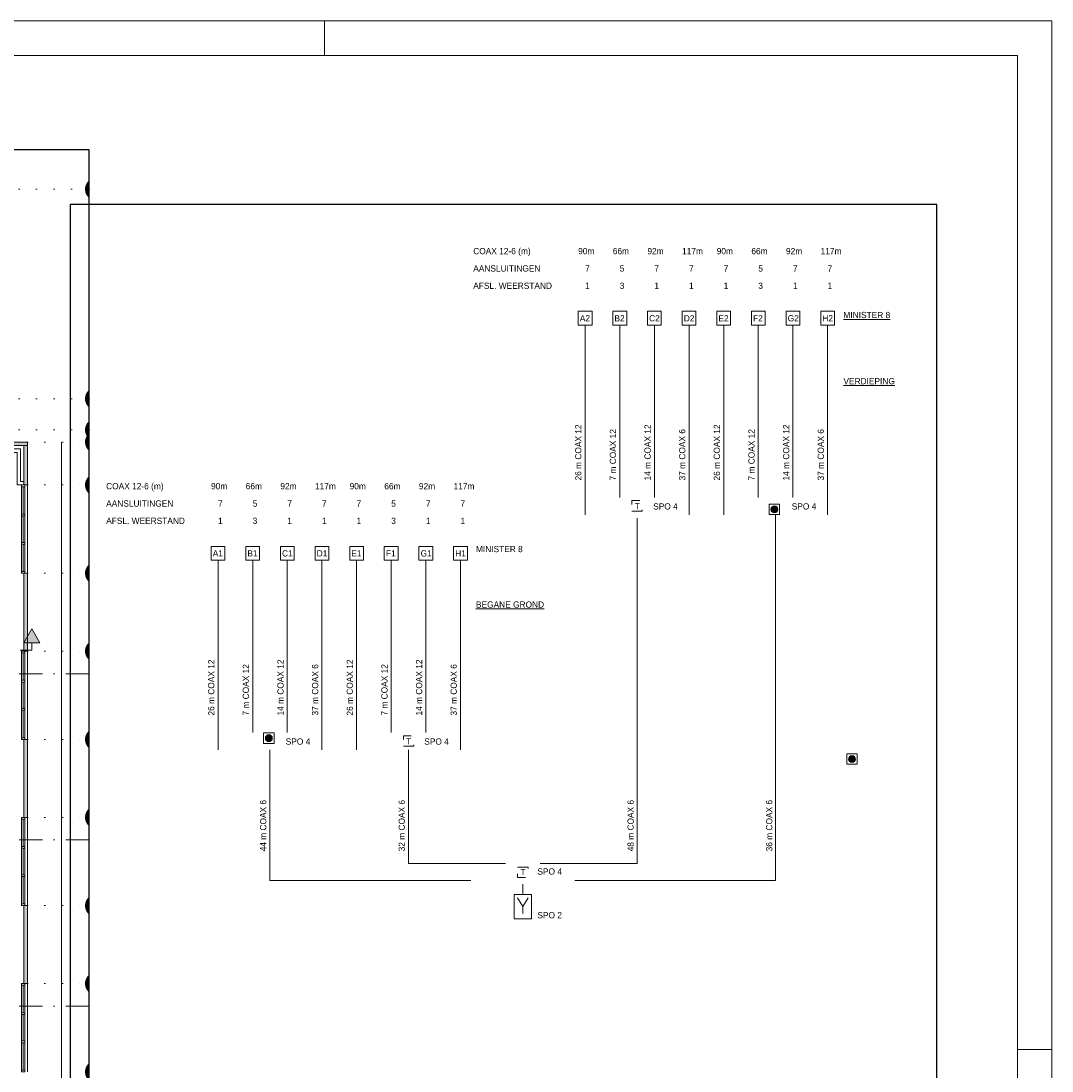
# Model space of a CAD drawing. Header units: millimetres. Extents: x 0 to 84100, y 0 to 59400.
# Tile 36 of 36: x 54339 to 84100, y 29077 to 59400. Entities that reach past the tile are written whole.
import ezdxf
from ezdxf.xclip import XClip

# ---------------------------------------------------------------- set-up
doc = ezdxf.new("R2010")
doc.units = ezdxf.units.MM
doc.header["$PDMODE"] = 3
doc.header["$PDSIZE"] = 1
for name, pattern in [('DGN1', [504.6, 0, -504.6]), ('DGN2', [672.8, 336.4, -336.4]), ('DGN4', [1345.6, 672.8, -336.4, 0, -336.4])]:
    doc.linetypes.add(name, pattern=pattern)
for name, color, linetype in [('12', 7, 'Continuous'), ('16', 7, 'Continuous'), ('29', 7, 'Continuous'), ('30', 7, 'Continuous'), ('32', 7, 'Continuous'), ('56', 7, 'Continuous'), ('58', 7, 'Continuous'), ('62', 7, 'Continuous'), ('KADER', 7, 'Continuous'), ('TRAP', 7, 'Continuous')]:
    doc.layers.add(name, color=color, linetype=linetype)
doc.styles.add('dgn000', font='dgn000.shx')
doc.styles.add('dgn001', font='dgn001.shx')
doc.styles.add('dgn003', font='dgn003.shx')
doc.styles.get("Standard").update_dxf_attribs({"font": 'arial.ttf'})
doc.dimstyles.get("Standard").update_dxf_attribs({"dimtxt": 0.18, "dimasz": 0.18, "dimexe": 0.18, "dimexo": 0.0625, "dimgap": 0.09, "dimtad": 0, "dimtih": 1, "dimtoh": 1, "dimdec": 4, "dimzin": 0, "dimdsep": 46, "dimtxsty": 'Standard', "dimcen": 0.09, "dimadec": 0, "dimazin": 0, "dimtfac": 1, "dimtdec": 4, "dimtofl": 0, "dimtmove": 0, "dimatfit": 3, "dimfxl": 1, "dimtolj": 1, "dimtzin": 0, "dimarcsym": 0})

# ---------------------------------------------------------------- blocks, each defined once
blk = doc.blocks.new('A1')
at = {"layer": 'KADER', "color": 1, "linetype": 'Continuous', "lineweight": 0}
for p, q in [((84100, 59400), (0, 59400)), ((63100, 58400), (63100, 59400)), ((84100, 0), (84100, 59400)), ((83100, 29700), (84100, 29700))]:
    blk.add_line(p, q, dxfattribs=at)
at = {"layer": 'KADER', "color": 5, "linetype": 'Continuous', "lineweight": 0, "flags": 128}
blk.add_lwpolyline([(1000, 1000), (83100, 1000), (83100, 58400), (1000, 58400), (1000, 1000)], dxfattribs=at)
blk = doc.blocks.new('_DotSmall')
at = {"color": 0, "linetype": 'ByBlock', "const_width": 0.5}
blk.add_lwpolyline([(-0.0625, 0, 1), (0.0625, 0, 1)], format="xyb", close=True, dxfattribs=at)
blk = doc.blocks.new('*D18495')
at = {"layer": '58', "color": 3, "linetype": 'Continuous', "lineweight": 0, "transparency": 16777216}
for p, q in [((52064.76, 50684.49), (52064.76, 48058.330382)), ((52064.76, 44634.49), (52064.76, 47260.649618))]:
    blk.add_line(p, q, dxfattribs=at)
at = {"layer": 'Defpoints', "color": 0, "linetype": 'Continuous', "transparency": 16777216}
for p in [(49134.19, 50684.49), (52064.76, 50684.49), (49134.19, 44634.49)]:
    blk.add_point(p, dxfattribs=at)
at = {"layer": '58', "color": 3, "linetype": 'Continuous', "lineweight": 0, "transparency": 16777216, "xscale": 1080, "yscale": 1080, "zscale": 1080}
for p, rotation in [((52064.76, 50684.49), 90), ((52064.76, 44634.49), 270)]:
    blk.add_blockref('_DotSmall', p, dxfattribs=dict(at, rotation=rotation))
at = {"layer": '58', "color": 3, "linetype": 'Continuous', "lineweight": 0, "transparency": 16777216, "insert": (52064.76, 47659.49), "char_height": 200, "attachment_point": 5, "rotation": 270, "style": 'dgn003'}
blk.add_mtext('\\A1;6050', dxfattribs=at)
blk = doc.blocks.new('*D18496')
at = {"layer": '58', "color": 3, "linetype": 'Continuous', "lineweight": 0, "transparency": 16777216}
for p, q in [((52065, 44634), (52065, 44505)), ((52065, 43734), (52065, 43864))]:
    blk.add_line(p, q, dxfattribs=at)
at = {"layer": 'Defpoints', "color": 0, "linetype": 'Continuous', "transparency": 16777216}
for p in [(50664, 44634), (52065, 44634), (50664, 43734)]:
    blk.add_point(p, dxfattribs=at)
at = {"layer": '58', "color": 3, "linetype": 'Continuous', "lineweight": 0, "transparency": 16777216, "xscale": 1080, "yscale": 1080, "zscale": 1080}
for p, rotation in [((52065, 44634), 90), ((52065, 43734), 270)]:
    blk.add_blockref('_DotSmall', p, dxfattribs=dict(at, rotation=rotation))
at = {"layer": '58', "color": 3, "linetype": 'Continuous', "lineweight": 0, "transparency": 16777216, "insert": (52065, 44184), "char_height": 200, "attachment_point": 5, "rotation": 270, "style": 'dgn003'}
blk.add_mtext('\\A1;900', dxfattribs=at)
blk = doc.blocks.new('*D18497')
at = {"layer": '58', "color": 3, "linetype": 'Continuous', "lineweight": 0, "transparency": 16777216}
for p, q in [((52064.76, 43734.49), (52064.76, 44814.49)), ((52064.76, 43384.49), (52064.76, 43734.49)), ((52064.76, 43384.49), (52064.76, 42304.49))]:
    blk.add_line(p, q, dxfattribs=at)
at = {"layer": 'Defpoints', "color": 0, "linetype": 'Continuous', "transparency": 16777216}
for p in [(49092.62, 43734.49), (52064.76, 43734.49), (49092.62, 43384.49)]:
    blk.add_point(p, dxfattribs=at)
at = {"layer": '58', "color": 3, "linetype": 'Continuous', "lineweight": 0, "transparency": 16777216, "xscale": 1080, "yscale": 1080, "zscale": 1080}
for p, rotation in [((52064.76, 43734.49), 270), ((52064.76, 43384.49), 90)]:
    blk.add_blockref('_DotSmall', p, dxfattribs=dict(at, rotation=rotation))
at = {"layer": '58', "color": 3, "linetype": 'Continuous', "lineweight": 0, "transparency": 16777216, "insert": (52064.76, 43559.49), "char_height": 200, "attachment_point": 5, "rotation": 270, "style": 'dgn003'}
blk.add_mtext('\\A1;350', dxfattribs=at)
blk = doc.blocks.new('*D18498')
at = {"layer": '58', "color": 3, "linetype": 'Continuous', "lineweight": 0, "transparency": 16777216}
for p, q in [((52065, 43384), (52065, 43153)), ((52065, 42144), (52065, 42376))]:
    blk.add_line(p, q, dxfattribs=at)
at = {"layer": 'Defpoints', "color": 0, "linetype": 'Continuous', "transparency": 16777216}
for p in [(50065, 43384), (52065, 43384), (50065, 42144)]:
    blk.add_point(p, dxfattribs=at)
at = {"layer": '58', "color": 3, "linetype": 'Continuous', "lineweight": 0, "transparency": 16777216, "xscale": 1080, "yscale": 1080, "zscale": 1080}
for p, rotation in [((52065, 43384), 90), ((52065, 42144), 270)]:
    blk.add_blockref('_DotSmall', p, dxfattribs=dict(at, rotation=rotation))
at = {"layer": '58', "color": 3, "linetype": 'Continuous', "lineweight": 0, "transparency": 16777216, "insert": (52065, 42764), "char_height": 200, "attachment_point": 5, "rotation": 270, "style": 'dgn003'}
blk.add_mtext('\\A1;1240', dxfattribs=at)
blk = doc.blocks.new('*D18499')
at = {"layer": '58', "color": 3, "linetype": 'Continuous', "lineweight": 0, "transparency": 16777216}
for p, q in [((52064.76, 42144.49), (52064.76, 41269.49)), ((52064.76, 39594.49), (52064.76, 40469.49))]:
    blk.add_line(p, q, dxfattribs=at)
at = {"layer": 'Defpoints', "color": 0, "linetype": 'Continuous', "transparency": 16777216}
for p in [(50064.76, 42144.49), (52064.76, 42144.49), (50064.76, 39594.49)]:
    blk.add_point(p, dxfattribs=at)
at = {"layer": '58', "color": 3, "linetype": 'Continuous', "lineweight": 0, "transparency": 16777216, "xscale": 1080, "yscale": 1080, "zscale": 1080}
for p, rotation in [((52064.76, 42144.49), 90), ((52064.76, 39594.49), 270)]:
    blk.add_blockref('_DotSmall', p, dxfattribs=dict(at, rotation=rotation))
at = {"layer": '58', "color": 3, "linetype": 'Continuous', "lineweight": 0, "transparency": 16777216, "insert": (52064.76, 40869.49), "char_height": 200, "attachment_point": 5, "rotation": 270, "style": 'dgn003'}
blk.add_mtext('\\A1;2550', dxfattribs=at)
blk = doc.blocks.new('*D18500')
at = {"layer": '58', "color": 3, "linetype": 'Continuous', "lineweight": 0, "transparency": 16777216}
for p, q in [((52064.76, 39594.49), (52064.76, 38869.49)), ((52064.76, 37344.49), (52064.76, 38069.49))]:
    blk.add_line(p, q, dxfattribs=at)
at = {"layer": 'Defpoints', "color": 0, "linetype": 'Continuous', "transparency": 16777216}
for p in [(50064.76, 39594.49), (52064.76, 39594.49), (50064.76, 37344.49)]:
    blk.add_point(p, dxfattribs=at)
at = {"layer": '58', "color": 3, "linetype": 'Continuous', "lineweight": 0, "transparency": 16777216, "xscale": 1080, "yscale": 1080, "zscale": 1080}
for p, rotation in [((52064.76, 39594.49), 90), ((52064.76, 37344.49), 270)]:
    blk.add_blockref('_DotSmall', p, dxfattribs=dict(at, rotation=rotation))
at = {"layer": '58', "color": 3, "linetype": 'Continuous', "lineweight": 0, "transparency": 16777216, "insert": (52064.76, 38469.49), "char_height": 200, "attachment_point": 5, "rotation": 270, "style": 'dgn003'}
blk.add_mtext('\\A1;2250', dxfattribs=at)
blk = doc.blocks.new('*D18501')
at = {"layer": '58', "color": 3, "linetype": 'Continuous', "lineweight": 0, "transparency": 16777216}
for p, q in [((52064.76, 37344.49), (52064.76, 36469.49)), ((52064.76, 34794.49), (52064.76, 35669.49))]:
    blk.add_line(p, q, dxfattribs=at)
at = {"layer": 'Defpoints', "color": 0, "linetype": 'Continuous', "transparency": 16777216}
for p in [(50064.76, 37344.49), (50064.76, 34794.49), (52064.76, 34794.49)]:
    blk.add_point(p, dxfattribs=at)
at = {"layer": '58', "color": 3, "linetype": 'Continuous', "lineweight": 0, "transparency": 16777216, "xscale": 1080, "yscale": 1080, "zscale": 1080}
for p, rotation in [((52064.76, 37344.49), 90), ((52064.76, 34794.49), 270)]:
    blk.add_blockref('_DotSmall', p, dxfattribs=dict(at, rotation=rotation))
at = {"layer": '58', "color": 3, "linetype": 'Continuous', "lineweight": 0, "transparency": 16777216, "insert": (52064.76, 36069.49), "char_height": 200, "attachment_point": 5, "rotation": 90, "style": 'dgn003'}
blk.add_mtext('\\A1;2550', dxfattribs=at)
blk = doc.blocks.new('*D18502')
at = {"layer": '58', "color": 3, "linetype": 'Continuous', "lineweight": 0, "transparency": 16777216}
for p, q in [((52064.76, 34794.49), (52064.76, 34069.49)), ((52064.76, 32544.49), (52064.76, 33269.49))]:
    blk.add_line(p, q, dxfattribs=at)
at = {"layer": 'Defpoints', "color": 0, "linetype": 'Continuous', "transparency": 16777216}
for p in [(50064.76, 34794.49), (52064.76, 34794.49), (50064.76, 32544.49)]:
    blk.add_point(p, dxfattribs=at)
at = {"layer": '58', "color": 3, "linetype": 'Continuous', "lineweight": 0, "transparency": 16777216, "xscale": 1080, "yscale": 1080, "zscale": 1080}
for p, rotation in [((52064.76, 34794.49), 90), ((52064.76, 32544.49), 270)]:
    blk.add_blockref('_DotSmall', p, dxfattribs=dict(at, rotation=rotation))
at = {"layer": '58', "color": 3, "linetype": 'Continuous', "lineweight": 0, "transparency": 16777216, "insert": (52064.76, 33669.49), "char_height": 200, "attachment_point": 5, "rotation": 270, "style": 'dgn003'}
blk.add_mtext('\\A1;2250', dxfattribs=at)
blk = doc.blocks.new('*D18503')
at = {"layer": '58', "color": 3, "linetype": 'Continuous', "lineweight": 0, "transparency": 16777216}
for p, q in [((52064.76, 32544.49), (52064.76, 31669.49)), ((52064.76, 29994.49), (52064.76, 30869.49))]:
    blk.add_line(p, q, dxfattribs=at)
at = {"layer": 'Defpoints', "color": 0, "linetype": 'Continuous', "transparency": 16777216}
for p in [(50064.76, 32544.49), (52064.76, 32544.49), (50064.76, 29994.49)]:
    blk.add_point(p, dxfattribs=at)
at = {"layer": '58', "color": 3, "linetype": 'Continuous', "lineweight": 0, "transparency": 16777216, "xscale": 1080, "yscale": 1080, "zscale": 1080}
for p, rotation in [((52064.76, 32544.49), 90), ((52064.76, 29994.49), 270)]:
    blk.add_blockref('_DotSmall', p, dxfattribs=dict(at, rotation=rotation))
at = {"layer": '58', "color": 3, "linetype": 'Continuous', "lineweight": 0, "transparency": 16777216, "insert": (52064.76, 31269.49), "char_height": 200, "attachment_point": 5, "rotation": 270, "style": 'dgn003'}
blk.add_mtext('\\A1;2550', dxfattribs=at)
blk = doc.blocks.new('*D18504')
at = {"layer": '58', "color": 3, "linetype": 'Continuous', "lineweight": 0, "transparency": 16777216}
for p, q in [((52064.76, 29994.49), (52064.76, 29269.49)), ((52064.76, 27744.49), (52064.76, 28469.49))]:
    blk.add_line(p, q, dxfattribs=at)
at = {"layer": 'Defpoints', "color": 0, "linetype": 'Continuous', "transparency": 16777216}
for p in [(50064.76, 29994.49), (52064.76, 29994.49), (50064.76, 27744.49)]:
    blk.add_point(p, dxfattribs=at)
at = {"layer": '58', "color": 3, "linetype": 'Continuous', "lineweight": 0, "transparency": 16777216, "xscale": 1080, "yscale": 1080, "zscale": 1080}
for p, rotation in [((52064.76, 29994.49), 90), ((52064.76, 27744.49), 270)]:
    blk.add_blockref('_DotSmall', p, dxfattribs=dict(at, rotation=rotation))
at = {"layer": '58', "color": 3, "linetype": 'Continuous', "lineweight": 0, "transparency": 16777216, "insert": (52064.76, 28869.49), "char_height": 200, "attachment_point": 5, "rotation": 270, "style": 'dgn003'}
blk.add_mtext('\\A1;2250', dxfattribs=at)
blk = doc.blocks.new('*D18505')
at = {"layer": '58', "color": 3, "linetype": 'Continuous', "lineweight": 0, "transparency": 16777216}
for p, q in [((52064.76, 27744.49), (52064.76, 26869.49)), ((52064.76, 25194.49), (52064.76, 26069.49))]:
    blk.add_line(p, q, dxfattribs=at)
at = {"layer": 'Defpoints', "color": 0, "linetype": 'Continuous', "transparency": 16777216}
for p in [(50064.76, 27744.49), (50064.76, 25194.49), (52064.76, 25194.49)]:
    blk.add_point(p, dxfattribs=at)
at = {"layer": '58', "color": 3, "linetype": 'Continuous', "lineweight": 0, "transparency": 16777216, "xscale": 1080, "yscale": 1080, "zscale": 1080}
for p, rotation in [((52064.76, 27744.49), 90), ((52064.76, 25194.49), 270)]:
    blk.add_blockref('_DotSmall', p, dxfattribs=dict(at, rotation=rotation))
at = {"layer": '58', "color": 3, "linetype": 'Continuous', "lineweight": 0, "transparency": 16777216, "insert": (52064.76, 26469.49), "char_height": 200, "attachment_point": 5, "rotation": 90, "style": 'dgn003'}
blk.add_mtext('\\A1;2550', dxfattribs=at)
blk = doc.blocks.new('*D18506')
at = {"layer": '58', "color": 3, "linetype": 'Continuous', "lineweight": 0, "transparency": 16777216}
for p, q in [((52064.76, 25194.49), (52064.76, 24469.49)), ((52064.76, 22944.49), (52064.76, 23669.49))]:
    blk.add_line(p, q, dxfattribs=at)
at = {"layer": 'Defpoints', "color": 0, "linetype": 'Continuous', "transparency": 16777216}
for p in [(50064.76, 25194.49), (52064.76, 25194.49), (50064.76, 22944.49)]:
    blk.add_point(p, dxfattribs=at)
at = {"layer": '58', "color": 3, "linetype": 'Continuous', "lineweight": 0, "transparency": 16777216, "xscale": 1080, "yscale": 1080, "zscale": 1080}
for p, rotation in [((52064.76, 25194.49), 90), ((52064.76, 22944.49), 270)]:
    blk.add_blockref('_DotSmall', p, dxfattribs=dict(at, rotation=rotation))
at = {"layer": '58', "color": 3, "linetype": 'Continuous', "lineweight": 0, "transparency": 16777216, "insert": (52064.76, 24069.49), "char_height": 200, "attachment_point": 5, "rotation": 270, "style": 'dgn003'}
blk.add_mtext('\\A1;2250', dxfattribs=at)
blk = doc.blocks.new('*D18580')
at = {"layer": '58', "color": 3, "linetype": 'Continuous', "lineweight": 0, "transparency": 16777216}
for p, q in [((53237, 43384), (53237, 24510)), ((53237, 4684), (53237, 23559))]:
    blk.add_line(p, q, dxfattribs=at)
at = {"layer": 'Defpoints', "color": 0, "linetype": 'Continuous', "transparency": 16777216}
for p in [(51045, 43384), (51045, 4684), (53237, 4684)]:
    blk.add_point(p, dxfattribs=at)
at = {"layer": '58', "color": 3, "linetype": 'Continuous', "lineweight": 0, "transparency": 16777216, "xscale": 1080, "yscale": 1080, "zscale": 1080}
for p, rotation in [((53237, 43384), 90), ((53237, 4684), 270)]:
    blk.add_blockref('_DotSmall', p, dxfattribs=dict(at, rotation=rotation))
at = {"layer": '58', "color": 3, "linetype": 'Continuous', "lineweight": 0, "transparency": 16777216, "insert": (53237, 24034), "char_height": 200, "attachment_point": 5, "rotation": 90, "style": 'dgn003'}
blk.add_mtext('\\A1;38700', dxfattribs=at)
blk = doc.blocks.new('AnonymousCell')
at = {"layer": 'TRAP', "color": 1, "linetype": 'DGN2', "lineweight": 0, "flags": 128}
blk.add_lwpolyline([(-150, -139), (150, -139), (150, 161), (-150, 161), (-150, -139)], dxfattribs=at)
at = {"layer": 'TRAP', "color": 1, "linetype": 'DGN2', "lineweight": 0, "style": 'dgn001'}
blk.add_text('T', height=180, dxfattribs=at).set_placement((-68, -90))
blk = doc.blocks.new('EAD0')
at = {"layer": '29'}
h = blk.add_hatch(color=3, dxfattribs=at)
edge = h.paths.add_edge_path()
edge.add_arc((0, 0), 100, 0, 360)
at = {"layer": '29', "color": 3, "linetype": 'Continuous', "lineweight": 0}
blk.add_circle((0, 0), 100, dxfattribs=at)
blk = doc.blocks.new('AnonymousCell1')
at = {"layer": '29', "color": 1, "linetype": 'Continuous', "lineweight": 0, "flags": 128}
blk.add_lwpolyline([(-184, -240), (116, -240), (116, 60), (-184, 60), (-184, -240)], dxfattribs=at)
at = {"color": 1, "linetype": 'Continuous', "lineweight": 0}
blk.add_blockref('EAD0', (-34, -90), dxfattribs=at)
blk = doc.blocks.new('EAD01')
at = {"layer": '29'}
h = blk.add_hatch(color=3, dxfattribs=at)
edge = h.paths.add_edge_path()
edge.add_arc((0, 0), 100, 0, 360)
at = {"layer": '29', "color": 3, "linetype": 'Continuous', "lineweight": 0}
blk.add_circle((0, 0), 100, dxfattribs=at)
blk = doc.blocks.new('AnonymousCell2')
at = {"layer": '29', "color": 1, "linetype": 'Continuous', "lineweight": 0, "flags": 128}
blk.add_lwpolyline([(-184, 240), (116, 240), (116, -60), (-184, -60), (-184, 240)], dxfattribs=at)
at = {"color": 1, "linetype": 'Continuous', "lineweight": 0}
blk.add_blockref('EAD01', (-34, 90), dxfattribs=at)
blk = doc.blocks.new('AnonymousCell3')
at = {"layer": 'TRAP', "color": 1, "linetype": 'DGN2', "lineweight": 0, "flags": 128}
blk.add_lwpolyline([(-150, -139), (150, -139), (150, 161), (-150, 161), (-150, -139)], dxfattribs=at)
at = {"layer": 'TRAP', "color": 1, "linetype": 'DGN2', "lineweight": 0, "style": 'dgn001'}
blk.add_text('T', height=180, dxfattribs=at).set_placement((-68, -90))
blk = doc.blocks.new('AnonymousCell4')
at = {"layer": 'TRAP', "color": 1, "linetype": 'DGN2', "lineweight": 0, "flags": 128}
blk.add_lwpolyline([(-150, 139), (150, 139), (150, -161), (-150, -161), (-150, 139)], dxfattribs=at)
at = {"layer": 'TRAP', "color": 1, "linetype": 'DGN2', "lineweight": 0, "style": 'dgn001'}
blk.add_text('T', height=180, dxfattribs=at).set_placement((-68, -90))
blk = doc.blocks.new('EAD02')
at = {"layer": '29'}
h = blk.add_hatch(color=3, dxfattribs=at)
edge = h.paths.add_edge_path()
edge.add_arc((0, 0), 100, 0, 360)
at = {"layer": '29', "color": 3, "linetype": 'Continuous', "lineweight": 0}
blk.add_circle((0, 0), 100, dxfattribs=at)
blk = doc.blocks.new('AnonymousCell5')
at = {"layer": '29', "color": 1, "linetype": 'Continuous', "lineweight": 0, "flags": 128}
blk.add_lwpolyline([(-184, -240), (116, -240), (116, 60), (-184, 60), (-184, -240)], dxfattribs=at)
at = {"color": 1, "linetype": 'Continuous', "lineweight": 0}
blk.add_blockref('EAD02', (-34, -90), dxfattribs=at)
blk = doc.blocks.new('50E03_329_E11 - Default')
at = {"layer": '29', "color": 1, "linetype": 'Continuous', "lineweight": 0}
for p, q in [((21961.24, 33440.55), (21961.24, 27961.55)), ((22961.24, 33440.55), (22961.24, 28461.55)), ((23961.24, 33440.55), (23961.24, 28461.55)), ((24961.24, 33440.55), (24961.24, 27961.55)), ((25961.24, 33440.55), (25961.24, 27961.55)), ((26961.24, 33440.55), (26961.24, 28461.55)), ((27961.24, 33440.55), (27961.24, 28461.55)), ((28961.24, 33440.55), (28961.24, 27961.55)), ((11365.24, 26651.55), (11365.24, 21172.55)), ((12365.24, 26651.55), (12365.24, 21672.55)), ((13365.24, 26651.55), (13365.24, 21672.55)), ((14365.24, 26651.55), (14365.24, 21172.55)), ((15365.24, 26651.55), (15365.24, 21172.55)), ((16365.24, 26651.55), (16365.24, 21672.55)), ((17365.24, 26651.55), (17365.24, 21672.55)), ((18365.24, 26651.55), (18365.24, 21172.55)), ((20163.24, 17297.55), (20163.24, 16997.55)), ((20163.24, 16647.55), (20163.24, 16447.55))]:
    blk.add_line(p, q, dxfattribs=at)
at = {"layer": '29', "color": 1, "linetype": 'DGN2', "lineweight": 0, "flags": 128}
blk.add_lwpolyline([(6854.67, 37224), (32438.67, 37224), (32438.67, 4776), (6854.67, 4776), (6854.67, 37224)], dxfattribs=at)
at = {"layer": '29', "color": 1, "linetype": 'Continuous', "lineweight": 0, "flags": 128}
for points in [[(21761.24, 33440.55), (22161.24, 33440.55), (22161.24, 33840.55), (21761.24, 33840.55), (21761.24, 33440.55)], [(22761.24, 33440.55), (23161.24, 33440.55), (23161.24, 33840.55), (22761.24, 33840.55), (22761.24, 33440.55)], [(23761.24, 33440.55), (24161.24, 33440.55), (24161.24, 33840.55), (23761.24, 33840.55), (23761.24, 33440.55)], [(24761.24, 33440.55), (25161.24, 33440.55), (25161.24, 33840.55), (24761.24, 33840.55), (24761.24, 33440.55)], [(25761.24, 33440.55), (26161.24, 33440.55), (26161.24, 33840.55), (25761.24, 33840.55), (25761.24, 33440.55)], [(26761.24, 33440.55), (27161.24, 33440.55), (27161.24, 33840.55), (26761.24, 33840.55), (26761.24, 33440.55)], [(27761.24, 33440.55), (28161.24, 33440.55), (28161.24, 33840.55), (27761.24, 33840.55), (27761.24, 33440.55)], [(28761.24, 33440.55), (29161.24, 33440.55), (29161.24, 33840.55), (28761.24, 33840.55), (28761.24, 33440.55)], [(27461.24, 27961.55), (27461.24, 17397.55), (21663.24, 17397.55)], [(23461.24, 27861.55), (23461.24, 17897.55), (20663.24, 17897.55)], [(11165.24, 26651.55), (11565.24, 26651.55), (11565.24, 27051.55), (11165.24, 27051.55), (11165.24, 26651.55)], [(12165.24, 26651.55), (12565.24, 26651.55), (12565.24, 27051.55), (12165.24, 27051.55), (12165.24, 26651.55)], [(13165.24, 26651.55), (13565.24, 26651.55), (13565.24, 27051.55), (13165.24, 27051.55), (13165.24, 26651.55)], [(14165.24, 26651.55), (14565.24, 26651.55), (14565.24, 27051.55), (14165.24, 27051.55), (14165.24, 26651.55)], [(15165.24, 26651.55), (15565.24, 26651.55), (15565.24, 27051.55), (15165.24, 27051.55), (15165.24, 26651.55)], [(16165.24, 26651.55), (16565.24, 26651.55), (16565.24, 27051.55), (16165.24, 27051.55), (16165.24, 26651.55)], [(17165.24, 26651.55), (17565.24, 26651.55), (17565.24, 27051.55), (17165.24, 27051.55), (17165.24, 26651.55)], [(18165.24, 26651.55), (18565.24, 26651.55), (18565.24, 27051.55), (18165.24, 27051.55), (18165.24, 26651.55)], [(18663.24, 17397.55), (12865.24, 17397.55), (12865.24, 21172.55)], [(19663.24, 17897.55), (16865.24, 17897.55), (16865.24, 21172.55)], [(19913.24, 16997.55), (20413.24, 16997.55), (20413.24, 16297.55), (19913.24, 16297.55), (19913.24, 16997.55)], [(20313.24, 16897.55), (20163.24, 16647.55), (20013.24, 16897.55)]]:
    blk.add_lwpolyline(points, dxfattribs=at)
at = {"color": 1, "linetype": 'Continuous', "lineweight": 0}
for name, p in [('AnonymousCell', (23461.24, 28211.55)), ('AnonymousCell1', (27461.24, 28211.55)), ('AnonymousCell2', (12865.24, 21422.55)), ('AnonymousCell3', (16865.24, 21422.55)), ('AnonymousCell5', (29700, 21000)), ('AnonymousCell4', (20163.24, 17647.55))]:
    blk.add_blockref(name, p, dxfattribs=at)
at = {"layer": '29', "color": 1, "linetype": 'Continuous', "lineweight": 0}
for s, height, style, p in [('COAX 12-6 (m)', 180, 'dgn000', (18732.24, 35488.55)), ('90m', 180, 'dgn000', (21760.24, 35488.55)), ('66m', 180, 'dgn000', (22760.24, 35488.55)), ('92m', 180, 'dgn000', (23760.24, 35488.55)), ('117m', 180, 'dgn000', (24760.24, 35488.55)), ('90m', 180, 'dgn000', (25760.24, 35488.55)), ('66m', 180, 'dgn000', (26760.24, 35488.55)), ('92m', 180, 'dgn000', (27760.24, 35488.55)), ('117m', 180, 'dgn000', (28760.24, 35488.55)), ('AANSLUITINGEN', 180, 'dgn000', (18732.24, 34988.55)), ('7', 180, 'dgn000', (21961.24, 34988.55)), ('5', 180, 'dgn000', (22961.24, 34988.55)), ('7', 180, 'dgn000', (23961.24, 34988.55)), ('7', 180, 'dgn000', (24961.24, 34988.55)), ('7', 180, 'dgn000', (25961.24, 34988.55)), ('5', 180, 'dgn000', (26961.24, 34988.55)), ('7', 180, 'dgn000', (27961.24, 34988.55)), ('7', 180, 'dgn000', (28961.24, 34988.55)), ('AFSL. WEERSTAND', 180, 'dgn000', (18732.24, 34488.55)), ('1', 180, 'dgn000', (21961.24, 34488.55)), ('3', 180, 'dgn000', (22961.24, 34488.55)), ('1', 180, 'dgn000', (23961.24, 34488.55)), ('1', 180, 'dgn000', (24961.24, 34488.55)), ('1', 180, 'dgn000', (25961.24, 34488.55)), ('3', 180, 'dgn000', (26961.24, 34488.55)), ('1', 180, 'dgn000', (27961.24, 34488.55)), ('1', 180, 'dgn000', (28961.24, 34488.55)), ('A2', 180, 'dgn000', (21809.24, 33548.55)), ('B2', 180, 'dgn000', (22809.24, 33548.55)), ('C2', 180, 'dgn000', (23809.24, 33548.55)), ('D2', 180, 'dgn000', (24809.24, 33548.55)), ('E2', 180, 'dgn000', (25809.24, 33548.55)), ('F2', 180, 'dgn000', (26809.24, 33548.55)), ('G2', 180, 'dgn000', (27809.24, 33548.55)), ('H2', 180, 'dgn000', (28809.24, 33548.55)), ('%%uMINISTER 8%%u', 180, 'dgn001', (29418.24, 33643.55)), ('%%uVERDIEPING%%u', 180, 'dgn001', (29418.24, 31733.55)), ('COAX 12-6 (m)', 180, 'dgn000', (8136.24, 28699.55)), ('90m', 180, 'dgn000', (11164.24, 28699.55)), ('66m', 180, 'dgn000', (12164.24, 28699.55)), ('92m', 180, 'dgn000', (13164.24, 28699.55)), ('117m', 180, 'dgn000', (14164.24, 28699.55)), ('90m', 180, 'dgn000', (15164.24, 28699.55)), ('66m', 180, 'dgn000', (16164.24, 28699.55)), ('92m', 180, 'dgn000', (17164.24, 28699.55)), ('117m', 180, 'dgn000', (18164.24, 28699.55)), ('AANSLUITINGEN', 180, 'dgn000', (8136.24, 28199.55)), ('7', 180, 'dgn000', (11365.24, 28199.55)), ('5', 180, 'dgn000', (12365.24, 28199.55)), ('7', 180, 'dgn000', (13365.24, 28199.55)), ('7', 180, 'dgn000', (14365.24, 28199.55)), ('7', 180, 'dgn000', (15365.24, 28199.55)), ('5', 180, 'dgn000', (16365.24, 28199.55)), ('7', 180, 'dgn000', (17365.24, 28199.55)), ('7', 180, 'dgn000', (18365.24, 28199.55)), ('SPO 4', 180, 'dgn001', (23926.24, 28115.55)), ('SPO 4', 180, 'dgn001', (27926.24, 28115.55)), ('AFSL. WEERSTAND', 180, 'dgn000', (8136.24, 27699.55)), ('1', 180, 'dgn000', (11365.24, 27699.55)), ('3', 180, 'dgn000', (12365.24, 27699.55)), ('1', 180, 'dgn000', (13365.24, 27699.55)), ('1', 180, 'dgn000', (14365.24, 27699.55)), ('1', 180, 'dgn000', (15365.24, 27699.55)), ('3', 180, 'dgn000', (16365.24, 27699.55)), ('1', 180, 'dgn000', (17365.24, 27699.55)), ('1', 180, 'dgn000', (18365.24, 27699.55)), ('MINISTER 8', 180, 'dgn001', (18811.24, 26884.55)), ('A1', 180, 'dgn000', (11213.24, 26759.55)), ('B1', 180, 'dgn000', (12213.24, 26759.55)), ('C1', 180, 'dgn000', (13213.24, 26759.55)), ('D1', 180, 'dgn000', (14213.24, 26759.55)), ('E1', 180, 'dgn000', (15213.24, 26759.55)), ('F1', 180, 'dgn000', (16213.24, 26759.55)), ('G1', 180, 'dgn000', (17213.24, 26759.55)), ('H1', 180, 'dgn000', (18213.24, 26759.55)), ('%%uBEGANE GROND%%u', 180, 'dgn001', (18811.24, 25281.55)), ('SPO 4', 180, 'dgn001', (13319.24, 21325.55)), ('SPO 4', 180, 'dgn001', (17319.24, 21325.55)), ('SPO 4', 180, 'dgn001', (20584.24, 17572.55)), ('SPO 2', 180, 'dgn001', (20584.24, 16310.55)), ('%%uFIG.13, BEKABELING GEMEENSCHAPPELIJKE ANTENNE INRICHTING%%u', 360, 'dgn001', (11271.24, 6518.55))]:
    blk.add_text(s, height=height, dxfattribs=dict(at, style=style)).set_placement(p)
at = {"layer": '29', "color": 1, "linetype": 'Continuous', "lineweight": 0, "style": 'dgn000'}
for s, p in [('26 m COAX 12', (21854.24, 28954.55)), ('7 m COAX 12', (22854.24, 28954.55)), ('14 m COAX 12', (23854.24, 28954.55)), ('37 m COAX 6', (24854.24, 28954.55)), ('26 m COAX 12', (25854.24, 28954.55)), ('7 m COAX 12', (26854.24, 28954.55)), ('14 m COAX 12', (27854.24, 28954.55)), ('37 m COAX 6', (28854.24, 28954.55)), ('26 m COAX 12', (11258.24, 22165.55)), ('14 m COAX 12', (13258.24, 22165.55)), ('26 m COAX 12', (15258.24, 22165.55)), ('14 m COAX 12', (17258.24, 22165.55)), ('7 m COAX 12', (12258.24, 22165.55)), ('37 m COAX 6', (14258.24, 22165.55)), ('7 m COAX 12', (16258.24, 22165.55)), ('37 m COAX 6', (18258.24, 22165.55)), ('44 m COAX 6', (12757.24, 18243.55)), ('32 m COAX 6', (16757.24, 18243.55)), ('48 m COAX 6', (23365.24, 18243.55)), ('36 m COAX 6', (27365.24, 18243.55))]:
    blk.add_text(s, height=180, rotation=90, dxfattribs=at).set_placement(p)
at = {"layer": '29', "color": 1, "linetype": 'Continuous', "lineweight": 0, "insert": (6854.67, 38472), "char_height": 250, "attachment_point": 4, "line_spacing_factor": 1.2, "style": 'dgn001'}
blk.add_mtext('Let op ! : Dit is ook gebruikt als een reference file\\PZie ook tekening 50E03 329 E15 en 50E03 329 E16', dxfattribs=at)
blk = doc.blocks.new('AnonymousCell111')
at = {"color": 1, "linetype": 'Continuous', "lineweight": 0}
blk.add_blockref('A1', (-42050, -29700), dxfattribs=at)
blk = doc.blocks.new('50E03_329_B01 - Default')
at = {"layer": '12'}
blk.add_hatch(color=3, dxfattribs=at).paths.add_polyline_path([(50188.32, 37985.94), (50420.3, 37584.16), (49961.86, 37584.16)])
at = {"layer": '16'}
for points in [[(49964.76, 37344.49), (49964.76, 39594.49), (50064.76, 39594.49), (50064.76, 37344.49)], [(49964.76, 32544.49), (49964.76, 34794.49), (50064.76, 34794.49), (50064.76, 32544.49)], [(49964.76, 27744.49), (49964.76, 29994.49), (50064.76, 29994.49), (50064.76, 27744.49)]]:
    blk.add_hatch(color=7, dxfattribs=at).paths.add_polyline_path(points)
at = {"layer": '62'}
for points in [[(48864.76, 43284.49), (50064.76, 43284.49), (50064.76, 43384.49), (48864.76, 43384.49)], [(49964.76, 43284.49), (50064.76, 43284.49), (50064.76, 42144.49), (49964.76, 42144.49)]]:
    blk.add_hatch(color=7, dxfattribs=at).paths.add_polyline_path(points)
at = {"layer": '12', "color": 3, "linetype": 'Continuous', "lineweight": 0}
blk.add_line((50191.08, 37584.16), (50191.08, 37372.92), dxfattribs=at)
at = {"layer": '12', "color": 3, "linetype": 'Continuous', "lineweight": 0, "flags": 128}
blk.add_lwpolyline([(50188.32, 37985.94), (50420.3, 37584.16), (49961.86, 37584.16), (50188.32, 37985.94)], dxfattribs=at)
at = {"layer": '16', "color": 92, "linetype": 'Continuous', "lineweight": 0, "true_color": 0x00e100}
blk.add_line((50064.76, 42144.49), (49764.76, 42144.49), dxfattribs=at)
at = {"layer": '16', "color": 92, "linetype": 'Continuous', "lineweight": 0, "true_color": 0x00e100, "flags": 128}
for points in [[(48564.76, 43734.49), (48864.76, 43734.49), (48864.76, 43384.49), (50064.76, 43384.49), (50064.76, 42144.49), (49764.76, 42144.49), (49764.76, 43084.49), (48564.76, 43084.49), (48564.76, 43734.49)], [(48664.76, 43634.49), (48764.76, 43634.49), (48764.76, 43284.49), (49964.76, 43284.49), (49964.76, 42244.49), (49864.76, 42244.49), (49864.76, 43184.49), (48664.76, 43184.49), (48664.76, 43634.49)], [(49964.76, 37344.49), (49964.76, 39594.49), (50064.76, 39594.49), (50064.76, 37344.49), (49964.76, 37344.49)], [(49964.76, 32544.49), (49964.76, 34794.49), (50064.76, 34794.49), (50064.76, 32544.49), (49964.76, 32544.49)], [(49964.76, 27744.49), (49964.76, 29994.49), (50064.76, 29994.49), (50064.76, 27744.49), (49964.76, 27744.49)]]:
    blk.add_lwpolyline(points, dxfattribs=at)
at = {"layer": '16', "color": 7, "linetype": 'Continuous', "lineweight": 0, "flags": 128}
for points in [[(49964.76, 37344.49), (49964.76, 39594.49), (50064.76, 39594.49), (50064.76, 37344.49), (49964.76, 37344.49)], [(49964.76, 32544.49), (49964.76, 34794.49), (50064.76, 34794.49), (50064.76, 32544.49), (49964.76, 32544.49)], [(49964.76, 27744.49), (49964.76, 29994.49), (50064.76, 29994.49), (50064.76, 27744.49), (49964.76, 27744.49)]]:
    blk.add_lwpolyline(points, dxfattribs=at)
at = {"layer": '30', "color": 3, "linetype": 'Continuous', "lineweight": 0}
for p, q in [((50064.76, 42144.49), (50064.76, 39594.49)), ((50064.76, 34794.49), (50064.76, 37344.49)), ((50064.76, 32544.49), (50064.76, 29994.49)), ((50064.76, 25194.49), (50064.76, 27744.49))]:
    blk.add_line(p, q, dxfattribs=at)
at = {"layer": '32', "color": 3, "linetype": 'Continuous', "lineweight": 0}
for p, q in [((49894.76, 39644.49), (49894.76, 42094.49)), ((49894.76, 42094.49), (49994.76, 42094.49)), ((49944.76, 42094.49), (49944.76, 41302.82)), ((49994.76, 42094.49), (49994.76, 39594.49)), ((49944.76, 41252.82), (49944.76, 40486.15)), ((49944.76, 40436.15), (49944.76, 39644.49)), ((49994.76, 34844.49), (49994.76, 37344.49)), ((49894.76, 37294.49), (49894.76, 34844.49)), ((49944.76, 36502.83), (49944.76, 37294.49)), ((49944.76, 35686.16), (49944.76, 36452.83)), ((49944.76, 34844.49), (49944.76, 35636.16)), ((49894.76, 34844.49), (49994.76, 34844.49)), ((49894.76, 30044.49), (49894.76, 32494.49)), ((49894.76, 32494.49), (49994.76, 32494.49)), ((49944.76, 32494.49), (49944.76, 31702.82)), ((49994.76, 32494.49), (49994.76, 29994.49)), ((49944.76, 31652.82), (49944.76, 30886.15)), ((49944.76, 30836.15), (49944.76, 30044.49)), ((49894.76, 27694.49), (49894.76, 25244.49)), ((49944.76, 26902.83), (49944.76, 27694.49)), ((49994.76, 25244.49), (49994.76, 27744.49)), ((49944.76, 26086.16), (49944.76, 26852.83)), ((49944.76, 25244.49), (49944.76, 26036.16)), ((49894.76, 25244.49), (49994.76, 25244.49))]:
    blk.add_line(p, q, dxfattribs=at)
at = {"layer": '32', "color": 3, "linetype": 'Continuous', "lineweight": 0, "flags": 128}
for points in [[(49994.76, 42144.49), (49994.76, 42094.49), (49894.76, 42094.49), (49894.76, 42144.49), (49994.76, 42144.49)], [(49994.76, 41302.82), (49994.76, 41252.82), (49894.76, 41252.82), (49894.76, 41302.82), (49994.76, 41302.82)], [(49994.76, 40486.15), (49994.76, 40436.15), (49894.76, 40436.15), (49894.76, 40486.15), (49994.76, 40486.15)], [(49994.76, 39644.49), (49994.76, 39594.49), (49894.76, 39594.49), (49894.76, 39644.49), (49994.76, 39644.49)], [(49994.76, 37294.49), (49994.76, 37344.49), (49894.76, 37344.49), (49894.76, 37294.49), (49994.76, 37294.49)], [(49994.76, 36452.83), (49994.76, 36502.83), (49894.76, 36502.83), (49894.76, 36452.83), (49994.76, 36452.83)], [(49994.76, 35636.16), (49994.76, 35686.16), (49894.76, 35686.16), (49894.76, 35636.16), (49994.76, 35636.16)], [(49994.76, 34794.49), (49994.76, 34844.49), (49894.76, 34844.49), (49894.76, 34794.49), (49994.76, 34794.49)], [(49994.76, 32544.49), (49994.76, 32494.49), (49894.76, 32494.49), (49894.76, 32544.49), (49994.76, 32544.49)], [(49994.76, 31702.82), (49994.76, 31652.82), (49894.76, 31652.82), (49894.76, 31702.82), (49994.76, 31702.82)], [(49994.76, 30886.15), (49994.76, 30836.15), (49894.76, 30836.15), (49894.76, 30886.15), (49994.76, 30886.15)], [(49994.76, 30044.49), (49994.76, 29994.49), (49894.76, 29994.49), (49894.76, 30044.49), (49994.76, 30044.49)], [(49994.76, 27694.49), (49994.76, 27744.49), (49894.76, 27744.49), (49894.76, 27694.49), (49994.76, 27694.49)], [(49994.76, 26852.83), (49994.76, 26902.83), (49894.76, 26902.83), (49894.76, 26852.83), (49994.76, 26852.83)], [(49994.76, 26036.16), (49994.76, 26086.16), (49894.76, 26086.16), (49894.76, 26036.16), (49994.76, 26036.16)], [(49994.76, 25194.49), (49994.76, 25244.49), (49894.76, 25244.49), (49894.76, 25194.49), (49994.76, 25194.49)]]:
    blk.add_lwpolyline(points, dxfattribs=at)
at = {"layer": '56', "color": 3, "linetype": 'DGN4', "lineweight": 0}
for p, q in [((52180.43, 36692.77), (-3616.95, 36692.77)), ((52180.43, 31892.77), (-3616.95, 31892.77)), ((52180.43, 27092.77), (-3616.95, 27092.77))]:
    blk.add_line(p, q, dxfattribs=at)
at = {"layer": '58', "color": 3, "linetype": 'DGN1', "lineweight": 0}
for p, q in [((52064.76, 50684.49), (48864.76, 50684.49)), ((52064.76, 44634.49), (48864.76, 44634.49)), ((52064.76, 43734.49), (48864.76, 43734.49)), ((50064.76, 43384.49), (52064.76, 43384.49)), ((50064.76, 42144.49), (52064.76, 42144.49)), ((50064.76, 39594.49), (52064.76, 39594.49)), ((50064.76, 37344.49), (52064.76, 37344.49)), ((50064.76, 34794.49), (52064.76, 34794.49)), ((50064.76, 32544.49), (52064.76, 32544.49)), ((50064.76, 29994.49), (52064.76, 29994.49)), ((50064.76, 27744.49), (52064.76, 27744.49))]:
    blk.add_line(p, q, dxfattribs=at)
at = {"layer": '58', "color": 3, "linetype": 'Continuous', "lineweight": 0}
blk.add_line((51044.98, 4684.49), (51044.98, 43384.49), dxfattribs=at)
at = {"layer": '58', "color": 3, "linetype": 'DGN2', "lineweight": 0}
blk.add_line((50191.08, 37372.92), (36893.32, 37372.92), dxfattribs=at)
at = {"layer": '62', "color": 7, "linetype": 'Continuous', "lineweight": 0, "flags": 128}
for points in [[(48864.76, 43284.49), (50064.76, 43284.49), (50064.76, 43384.49), (48864.76, 43384.49), (48864.76, 43284.49)], [(49964.76, 43284.49), (50064.76, 43284.49), (50064.76, 42144.49), (49964.76, 42144.49), (49964.76, 43284.49)]]:
    blk.add_lwpolyline(points, dxfattribs=at)
at = {"color": 7, "linetype": 'Continuous', "lineweight": 0}
blk.add_blockref('A1', (-8492.96, -3060.21), dxfattribs=at)
at = {"layer": '58', "color": 3, "linetype": 'Continuous', "lineweight": 0}
for base, p1, p2, angle, picture, middle, turn in [((52064.76, 50684.49), (49134.19, 44634.49), (49134.19, 50684.49), 270, '*D18495', (52064.76, 47659.49), 270), ((52064.76, 44634.49), (50663.99, 43734.49), (50663.99, 44634.49), 270, '*D18496', (52064.76, 44184.49), 270), ((52064.76, 43734.49), (49092.62, 43384.49), (49092.62, 43734.49), 270, '*D18497', (52064.76, 43559.49), 270), ((52064.76, 43384.49), (50064.76, 42144.49), (50064.76, 43384.49), 270, '*D18498', (52064.76, 42764.49), 270), ((53236.81, 4684.49), (51044.98, 43384.49), (51044.98, 4684.49), 90, '*D18580', (53236.81, 24034.49), 90), ((52064.76, 42144.49), (50064.76, 39594.49), (50064.76, 42144.49), 270, '*D18499', (52064.76, 40869.49), 270), ((52064.76, 39594.49), (50064.76, 37344.49), (50064.76, 39594.49), 270, '*D18500', (52064.76, 38469.49), 270), ((52064.76, 34794.49), (50064.76, 37344.49), (50064.76, 34794.49), 90, '*D18501', (52064.76, 36069.49), 90), ((52064.76, 34794.49), (50064.76, 32544.49), (50064.76, 34794.49), 270, '*D18502', (52064.76, 33669.49), 270), ((52064.76, 32544.49), (50064.76, 29994.49), (50064.76, 32544.49), 270, '*D18503', (52064.76, 31269.49), 270), ((52064.76, 29994.49), (50064.76, 27744.49), (50064.76, 29994.49), 270, '*D18504', (52064.76, 28869.49), 270), ((52064.76, 25194.49), (50064.76, 27744.49), (50064.76, 25194.49), 90, '*D18505', (52064.76, 26469.49), 90), ((52064.76, 25194.49), (50064.76, 22944.49), (50064.76, 25194.49), 270, '*D18506', (52064.76, 24069.49), 270)]:
    dim = blk.add_linear_dim(base=base, p1=p1, p2=p2, angle=angle, dimstyle='Standard', override={"dimscale": 1, "dimtxt": 200, "dimasz": 1080, "dimexe": 0, "dimexo": 0, "dimgap": 100, "dimtad": 1, "dimjust": 0, "dimtih": 0, "dimtoh": 0, "dimdec": 0, "dimlfac": 1, "dimzin": 11, "dimdsep": 46, "dimlunit": 2, "dimpost": '<>', "dimtxsty": 'dgn003', "dimblk1": 'DotSmall', "dimblk2": 'DotSmall', "dimsah": 1, "dimcen": 0, "dimse1": 1, "dimse2": 1, "dimclrd": 3, "dimclre": 3, "dimclrt": 3, "dimtol": 0, "dimtix": 1, "dimtofl": 1, "dimatfit": 3, "dimfrac": 1, "dimtolj": 1, "dimlwd": 0, "dimlwe": 0}, dxfattribs=at)
    dim.commit()
    dim.dimension.update_dxf_attribs({"geometry": picture, "text_midpoint": middle, "text_rotation": turn})

msp = doc.modelspace()

# ---------------------------------------------------------------- block references
at = {"color": 1, "linetype": 'Continuous', "lineweight": 0}
msp.add_blockref('AnonymousCell111', (42050, 29700), dxfattribs=at)
ref = msp.add_blockref('50E03_329_B01 - Default', (4459.56, 3857.35))
XClip(ref).set_block_clipping_path([(-3195.19, 3614.84), (51845.11, 51823.2)])
ref = msp.add_blockref('50E03_329_E11 - Default', (48661.32, 17176))
XClip(ref).set_block_clipping_path([(7098.82, 4985.66), (32114.98, 36925.92)])

doc.saveas('drawing.dxf')
